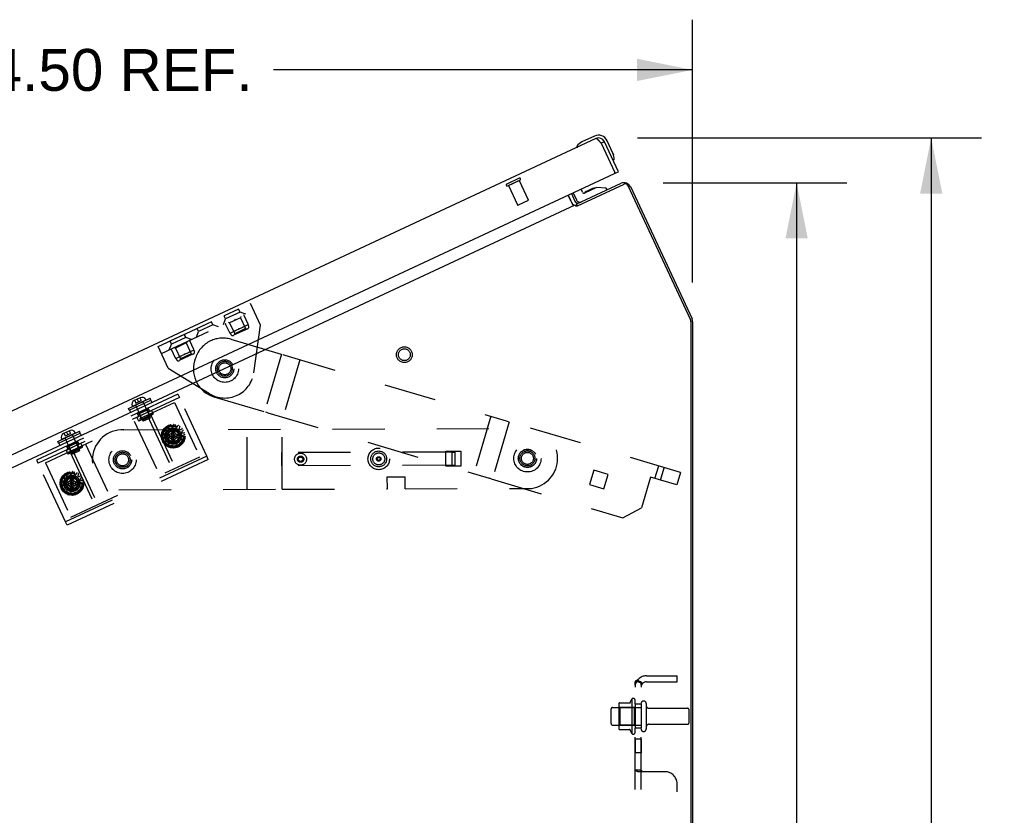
# Model space of a CAD drawing. Header units: inches. Extents: x 0 to 198, y 0 to 128.
# Tile 96 of 102: x 113 to 134, y 86 to 102. Entities that reach past the tile are written whole.
import ezdxf

# ---------------------------------------------------------------- set-up
doc = ezdxf.new("R2010")
doc.units = ezdxf.units.IN
doc.header["$LTSCALE"] = 10.872093
doc.header["$MEASUREMENT"] = 0
doc.linetypes.add('HIDDEN', pattern=[0.2, 0.1, -0.1])
doc.layers.get('0').update_dxf_attribs({"linetype": 'CONTINUOUS'})
for name, color, linetype in [('02___PRT_ALL_AXES', 7, 'CONTINUOUS'), ('DEFAULT_2', 8, 'HIDDEN'), ('DIMENSIONS', 7, 'CONTINUOUS')]:
    doc.layers.add(name, color=color, linetype=linetype)
doc.styles.get("Standard").update_dxf_attribs({"font": 'arial.ttf'})
doc.dimstyles.new('DIMSTYLE_1', dxfattribs={"dimtxt": 0.872093, "dimasz": 1.162791, "dimexe": 0.09, "dimexo": 0.07, "dimgap": 0.0375, "dimtad": 0, "dimtih": 1, "dimtoh": 1, "dimzin": 4, "dimdsep": 46, "dimtxsty": 'Standard', "dimblk": '_FILLED', "dimblk1": '_FILLED', "dimblk2": '_FILLED', "dimcen": 0.09, "dimazin": 1, "dimtfac": 1, "dimtofl": 0, "dimtmove": 0, "dimatfit": 3, "dimldrblk": '_FILLED', "dimfxl": 0, "dimtolj": 1, "dimtzin": 4, "dimarcsym": 0})

# ---------------------------------------------------------------- blocks, each defined once
blk = doc.blocks.new('_FILLED')
at = {"color": 0, "linetype": 'ByBlock'}
blk.add_solid([(0, 0), (-1, 0.2), (-1, -0.2)], dxfattribs=at)
blk = doc.blocks.new('*D5')
at = {"layer": 'DIMENSIONS', "color": 2, "linetype": 'Continuous'}
for p, q in [((126.409, 98.903), (130.239, 98.903)), ((129.193, 98.903), (129.193, 75.432)), ((129.193, 52.657), (129.193, 73.688)), ((127.741, 52.657), (130.239, 52.657))]:
    blk.add_line(p, q, dxfattribs=at)
at = {"layer": 'DIMENSIONS', "color": 2, "linetype": 'Continuous', "xscale": 1.1627906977, "yscale": 1.1627906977, "zscale": 1.1627906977}
for p, rotation in [((129.193, 98.903), 90), ((129.193, 52.657), 270)]:
    blk.add_blockref('_FILLED', p, dxfattribs=dict(at, rotation=rotation))
at = {"layer": 'DIMENSIONS', "color": 2, "linetype": 'Continuous', "insert": (129.193, 74.996), "char_height": 0.8721, "width": 3.04746, "attachment_point": 2, "line_spacing_factor": 0.9}
blk.add_mtext('46.25', dxfattribs=at)
blk = doc.blocks.new('*D7')
at = {"layer": 'DIMENSIONS', "color": 2, "linetype": 'Continuous'}
for p, q in [((102.52, 90.151), (102.52, 102.3)), ((127.025, 96.819), (127.025, 102.3)), ((102.52, 101.253), (111.26, 101.253)), ((127.025, 101.253), (118.285, 101.253))]:
    blk.add_line(p, q, dxfattribs=at)
at = {"layer": 'DIMENSIONS', "color": 2, "linetype": 'Continuous', "xscale": 1.1627906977, "yscale": 1.1627906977, "zscale": 1.1627906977, "rotation": 180}
blk.add_blockref('_FILLED', (102.52, 101.253), dxfattribs=at)
at = {"layer": 'DIMENSIONS', "color": 2, "linetype": 'Continuous', "xscale": 1.1627906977, "yscale": 1.1627906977, "zscale": 1.1627906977}
blk.add_blockref('_FILLED', (127.025, 101.253), dxfattribs=at)
at = {"layer": 'DIMENSIONS', "color": 2, "linetype": 'Continuous', "insert": (114.773, 101.689), "char_height": 0.8721, "width": 6.15328, "attachment_point": 2, "line_spacing_factor": 0.9}
blk.add_mtext('24.50 REF.', dxfattribs=at)
blk = doc.blocks.new('*D15')
at = {"layer": 'DIMENSIONS', "color": 2, "linetype": 'Continuous'}
for p, q in [((125.877, 99.835), (133.045, 99.835)), ((131.998, 99.835), (131.998, 79.385)), ((131.998, 52.657), (131.998, 76.332)), ((127.741, 52.657), (133.045, 52.657))]:
    blk.add_line(p, q, dxfattribs=at)
at = {"layer": 'DIMENSIONS', "color": 2, "linetype": 'Continuous', "xscale": 1.1627906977, "yscale": 1.1627906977, "zscale": 1.1627906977}
for p, rotation in [((131.998, 99.835), 90), ((131.998, 52.657), 270)]:
    blk.add_blockref('_FILLED', p, dxfattribs=dict(at, rotation=rotation))
at = {"layer": 'DIMENSIONS', "color": 2, "linetype": 'Continuous', "insert": (131.998, 78.949), "char_height": 0.8721, "width": 3.04746, "attachment_point": 2, "line_spacing_factor": 0.9}
blk.add_mtext('47.18\\PREF.', dxfattribs=at)

msp = doc.modelspace()

# ---------------------------------------------------------------- linework, layer by layer
at = {"color": 3, "linetype": 'Continuous'}
for p, q in [((125.006, 99.822), (102.643, 89.394)), ((125.076, 99.772), (125.071, 99.777)), ((125.08, 99.767), (125.076, 99.772)), ((125.085, 99.762), (125.08, 99.767)), ((125.09, 99.756), (125.085, 99.762)), ((125.097, 99.748), (125.09, 99.756)), ((125.477, 99.131), (125.185, 99.757)), ((125.11, 99.734), (125.097, 99.748)), ((125.117, 99.725), (125.11, 99.734)), ((125.117, 99.725), (125.402, 99.113)), ((102.951, 88.627), (125.395, 99.093)), ((124.624, 98.421), (125.594, 98.874)), ((125.674, 98.845), (126.979, 96.047)), ((124.429, 98.643), (124.526, 98.434)), ((124.503, 98.486), (124.429, 98.643)), ((103.775, 88.74), (124.576, 98.44)), ((124.576, 98.44), (124.585, 98.422)), ((126.987, 96.008), (126.987, 52.755))]:
    msp.add_line(p, q, dxfattribs=at)
at = {"color": 7, "linetype": 'Continuous'}
for p, q in [((124.976, 99.874), (124.713, 99.752)), ((125.185, 99.757), (125.117, 99.725)), ((125.364, 99.515), (125.242, 99.778)), ((124.616, 99.657), (124.613, 99.654)), ((125.364, 99.515), (125.377, 99.48)), ((125.379, 99.373), (125.379, 99.373)), ((125.409, 99.1), (125.402, 99.113)), ((125.409, 99.1), (125.477, 99.131)), ((124.6, 98.455), (125.534, 98.89)), ((124.73, 98.702), (124.699, 98.769)), ((125.023, 98.804), (124.771, 98.687)), ((124.936, 98.781), (124.809, 98.722)), ((124.936, 98.781), (124.937, 98.781)), ((125.224, 98.788), (125.023, 98.804)), ((125.24, 98.753), (125.224, 98.788)), ((125.726, 98.82), (127.012, 96.062)), ((124.497, 98.675), (124.57, 98.518)), ((124.531, 98.691), (124.601, 98.542)), ((124.809, 98.722), (124.808, 98.721)), ((124.6, 98.455), (124.616, 98.421)), ((124.607, 98.439), (124.603, 98.42)), ((127.025, 96.005), (127.025, 52.732)), ((115.51, 94.42), (115.447, 94.391)), ((115.447, 94.391), (115.384, 94.361)), ((113.974, 93.704), (113.911, 93.674)), ((114.038, 93.733), (113.974, 93.704))]:
    msp.add_line(p, q, dxfattribs=at)
at = {"color": 3, "linetype": 'Continuous'}
for points in [[(125.071, 99.777), (125.069, 99.779), (125.067, 99.782), (125.064, 99.784), (125.062, 99.786), (125.06, 99.789), (125.058, 99.791), (125.056, 99.793), (125.054, 99.795), (125.052, 99.797), (125.05, 99.799), (125.048, 99.801), (125.046, 99.803), (125.044, 99.804), (125.042, 99.806), (125.04, 99.808), (125.038, 99.809), (125.036, 99.811), (125.034, 99.812), (125.033, 99.813), (125.031, 99.814), (125.029, 99.816), (125.028, 99.817), (125.026, 99.818), (125.024, 99.819), (125.023, 99.819), (125.021, 99.82), (125.02, 99.821), (125.018, 99.821), (125.017, 99.822), (125.016, 99.822), (125.014, 99.823), (125.013, 99.823), (125.012, 99.823), (125.011, 99.823), (125.01, 99.823), (125.009, 99.823), (125.008, 99.823), (125.007, 99.822), (125.006, 99.822)], [(124.526, 98.434), (124.527, 98.435), (124.528, 98.435), (124.529, 98.436), (124.531, 98.436), (124.532, 98.436), (124.534, 98.437), (124.535, 98.436), (124.537, 98.436), (124.539, 98.436), (124.54, 98.435), (124.542, 98.435), (124.544, 98.434)], [(124.544, 98.434), (124.545, 98.433), (124.547, 98.433), (124.548, 98.432), (124.55, 98.432), (124.552, 98.431)], [(124.552, 98.431), (124.553, 98.431), (124.555, 98.431), (124.556, 98.431), (124.557, 98.431), (124.558, 98.432)], [(124.585, 98.422), (124.587, 98.421), (124.588, 98.421), (124.59, 98.42), (124.591, 98.42), (124.593, 98.42), (124.594, 98.419), (124.595, 98.419), (124.596, 98.419), (124.597, 98.419), (124.598, 98.419), (124.599, 98.419), (124.6, 98.42), (124.601, 98.42)], [(124.601, 98.42), (124.603, 98.42), (124.604, 98.42), (124.605, 98.42), (124.607, 98.42), (124.608, 98.421), (124.609, 98.421), (124.611, 98.421), (124.612, 98.421), (124.614, 98.421), (124.616, 98.421), (124.617, 98.421), (124.619, 98.421), (124.621, 98.421), (124.624, 98.421)]]:
    msp.add_lwpolyline(points, dxfattribs=at)
at = {"color": 7, "linetype": 'Continuous'}
for points in [[(124.613, 99.654), (124.612, 99.654), (124.611, 99.653), (124.611, 99.653), (124.61, 99.652)], [(125.379, 99.373), (125.378, 99.374), (125.378, 99.376), (125.377, 99.379)], [(124.607, 98.462), (124.606, 98.46), (124.605, 98.459), (124.603, 98.457), (124.602, 98.456), (124.601, 98.455)], [(124.611, 98.472), (124.61, 98.468), (124.609, 98.466), (124.608, 98.464), (124.607, 98.462)], [(124.617, 98.48), (124.617, 98.48), (124.616, 98.479), (124.616, 98.479), (124.615, 98.479), (124.614, 98.478), (124.614, 98.476), (124.613, 98.475), (124.612, 98.473), (124.611, 98.472)]]:
    msp.add_lwpolyline(points, dxfattribs=at)
for centre, radius, start, end in [((125.06, 99.693), 0.2, 25, 115), ((124.625, 99.657), 0.015, 145.8899, 198.6204), ((124.623, 99.66), 0.015, 211.3796, 295), ((124.819, 99.525), 0.25, 115, 145.8899), ((125.063, 99.7), 0.06, 25, 56.8702), ((125.374, 99.387), 0.015, 205, 288.6204), ((125.137, 99.41), 0.25, 354.1101, 25), ((125.371, 99.386), 0.015, 301.3796, 354.1101), ((124.974, 98.699), 0.09, 80.3566, 114.328), ((125.595, 98.758), 0.145, 25, 115), ((124.672, 98.575), 0.079, 205, 295), ((124.758, 98.715), 0.031, 205, 295), ((124.847, 98.64), 0.09, 115.672, 149.1344), ((124.634, 98.548), 0.07, 205, 291.1208), ((126.89, 96.005), 0.135, 0, 25), ((115.548, 94.339), 0.09, 28.5833, 115), ((115.422, 94.279), 0.09, 115, 201.4167), ((115.347, 94.25), 0.01, 201.4167, 295), ((115.619, 94.377), 0.01, 295, 28.5833), ((113.949, 93.593), 0.09, 115, 201.4167), ((114.076, 93.652), 0.09, 28.5833, 115), ((114.146, 93.69), 0.01, 295, 28.5833), ((113.874, 93.563), 0.01, 201.4167, 295)]:
    msp.add_arc(centre, radius, start, end, dxfattribs=at)
at = {"color": 3, "linetype": 'Continuous'}
for centre, radius, start, end in [((125.063, 99.7), 0.135, 25, 115), ((125.389, 99.107), 0.015, 295, 25), ((125.62, 98.819), 0.06, 25, 115), ((124.634, 98.548), 0.145, 205, 231.6092), ((126.894, 96.008), 0.0938, 0, 25)]:
    msp.add_arc(centre, radius, start, end, dxfattribs=at)
at = {"layer": '02___PRT_ALL_AXES', "color": 8, "linetype": 'HIDDEN'}
for p, q in [((123.185, 98.843), (123.41, 98.948)), ((123.41, 98.948), (123.599, 98.542)), ((123.185, 98.843), (123.374, 98.438)), ((117.56, 96.269), (117.261, 96.13)), ((117.589, 96.206), (117.56, 96.269)), ((117.29, 96.066), (117.261, 96.13)), ((116.994, 96.006), (116.695, 95.866)), ((116.724, 95.803), (116.695, 95.866)), ((117.023, 95.942), (116.994, 96.006)), ((116.428, 95.742), (116.129, 95.602)), ((116.458, 95.678), (116.428, 95.742)), ((118.839, 95.213), (118.484, 94.014)), ((115.436, 94.012), (115.477, 94.031)), ((115.436, 94.012), (115.47, 93.94)), ((115.671, 94.205), (115.445, 94.099)), ((115.477, 94.031), (115.445, 94.099)), ((115.454, 94.081), (115.68, 94.186)), ((115.454, 94.081), (115.477, 94.032)), ((115.703, 94.137), (115.477, 94.031)), ((115.703, 94.137), (115.671, 94.205)), ((115.68, 94.186), (115.703, 94.137)), ((115.703, 94.137), (115.744, 94.156)), ((115.744, 94.156), (115.778, 94.084)), ((122.819, 94.034), (122.463, 92.836)), ((115.386, 93.931), (115.915, 92.798)), ((117.74, 92.511), (117.735, 93.761)), ((114.199, 93.518), (113.972, 93.413)), ((114.004, 93.345), (113.972, 93.413)), ((113.981, 93.394), (114.207, 93.499)), ((113.981, 93.394), (114.004, 93.345)), ((114.23, 93.45), (114.004, 93.345)), ((114.23, 93.45), (114.199, 93.518)), ((114.207, 93.499), (114.23, 93.45)), ((114.23, 93.45), (114.271, 93.469)), ((114.271, 93.469), (114.305, 93.397)), ((114.367, 93.456), (114.895, 92.323)), ((113.963, 93.326), (114.004, 93.345)), ((113.963, 93.326), (113.997, 93.253)), ((121.878, 93.307), (122.19, 93.308)), ((121.879, 92.995), (121.878, 93.307)), ((122.19, 93.308), (122.191, 92.996)), ((122.191, 92.996), (121.879, 92.995)), ((124.963, 92.91), (124.874, 92.611)), ((125.262, 92.821), (124.963, 92.91)), ((125.174, 92.522), (125.262, 92.821)), ((120.66, 92.771), (121.03, 92.773)), ((120.661, 92.521), (120.66, 92.771)), ((121.031, 92.523), (121.03, 92.773)), ((124.874, 92.611), (125.174, 92.522)), ((118.471, 92.514), (120.661, 92.521)), ((121.031, 92.523), (123.662, 92.532)), ((125.755, 88.138), (125.755, 87.427)), ((125.825, 88.032), (125.825, 88.117)), ((125.355, 87.965), (125.95, 87.965)), ((125.825, 88.032), (125.825, 87.532)), ((125.95, 88.032), (125.825, 88.032)), ((125.95, 88.032), (125.95, 87.532)), ((126.118, 87.948), (126.92, 87.948)), ((125.355, 87.599), (125.95, 87.599)), ((125.825, 87.448), (125.825, 87.532)), ((125.95, 87.532), (125.825, 87.532)), ((126.118, 87.616), (126.92, 87.616)), ((125.825, 87.304), (125.825, 87.023)), ((125.95, 87.304), (125.825, 87.304)), ((125.95, 87.304), (125.95, 87.023)), ((125.95, 87.023), (125.825, 87.023))]:
    msp.add_line(p, q, dxfattribs=at)
at = {"layer": '02___PRT_ALL_AXES', "color": 7, "linetype": 'Continuous'}
for p, q in [((115.261, 94.199), (115.714, 94.41)), ((115.278, 94.161), (115.731, 94.372)), ((115.731, 94.372), (115.714, 94.41)), ((115.727, 94.37), (115.748, 94.324)), ((115.278, 94.161), (115.261, 94.199)), ((115.283, 94.163), (115.304, 94.117)), ((113.788, 93.512), (114.241, 93.723)), ((113.806, 93.474), (114.259, 93.685)), ((114.259, 93.685), (114.241, 93.723)), ((114.254, 93.683), (114.276, 93.637)), ((113.806, 93.474), (113.788, 93.512)), ((113.81, 93.476), (113.832, 93.43))]:
    msp.add_line(p, q, dxfattribs=at)
at = {"layer": '02___PRT_ALL_AXES', "color": 8, "linetype": 'HIDDEN'}
for centre, radius in [((121.015, 95.318), 0.124), ((117.272, 95.025), 0.188), ((117.272, 95.025), 0.156), ((116.195, 93.621), 0.172), ((116.195, 93.621), 0.172), ((116.197, 93.62), 0.167), ((115.141, 93.127), 0.19), ((115.141, 93.127), 0.188), ((115.141, 93.127), 0.156), ((118.851, 93.14), 0.065), ((118.851, 93.14), 0.0625), ((118.856, 93.14), 0.0625), ((120.481, 93.146), 0.225), ((120.481, 93.146), 0.165), ((120.481, 93.146), 0.125), ((120.481, 93.146), 0.0465), ((123.581, 93.157), 0.19), ((123.581, 93.157), 0.188), ((123.581, 93.157), 0.156), ((118.851, 93.14), 0.0465), ((120.481, 93.146), 0.0312), ((114.083, 92.637), 0.172), ((114.083, 92.637), 0.172), ((114.085, 92.635), 0.167)]:
    msp.add_circle(centre, radius, dxfattribs=at)
at = {"layer": '02___PRT_ALL_AXES', "color": 7, "linetype": 'Continuous'}
for start, end in [(35.4438, 38.087), (30.4261, 33.5847), (25, 25.5228)]:
    msp.add_arc((125.06, 99.693), 0.2, start, end, dxfattribs=at)
at = {"layer": '02___PRT_ALL_AXES', "color": 8, "linetype": 'HIDDEN'}
for centre, radius, start, end in [((126.355, 87.782), 0.698, 149.3369, 156.0321), ((125.787, 88.117), 0.0384, 0, 145.5503), ((126.355, 87.782), 0.698, 203.9679, 210.6631), ((125.787, 87.448), 0.0384, 214.4497, 360)]:
    msp.add_arc(centre, radius, start, end, dxfattribs=at)
at = {"layer": 'DEFAULT_2', "color": 8, "linetype": 'HIDDEN'}
for p, q in [((123.408, 98.994), (123.15, 98.874)), ((123.426, 98.955), (123.169, 98.835)), ((123.594, 98.529), (123.387, 98.433)), ((115.881, 95.487), (117.807, 96.385)), ((118.019, 95.932), (117.807, 96.385)), ((115.949, 95.342), (117.875, 96.24)), ((117.247, 95.947), (117.29, 96.066)), ((117.589, 96.206), (117.29, 96.066)), ((117.599, 96.089), (117.373, 95.984)), ((117.709, 96.162), (117.589, 96.206)), ((117.609, 96.116), (117.599, 96.089)), ((117.599, 96.089), (117.706, 95.862)), ((117.759, 95.953), (117.674, 96.135)), ((117.023, 95.942), (116.724, 95.803)), ((117.143, 95.899), (117.023, 95.942)), ((117.375, 95.774), (117.29, 95.956)), ((117.346, 95.993), (117.373, 95.984)), ((117.373, 95.984), (117.479, 95.756)), ((117.749, 95.86), (117.452, 95.722)), ((117.478, 96.055), (117.48, 96.05)), ((117.706, 95.862), (117.479, 95.756)), ((117.641, 95.887), (117.501, 95.822)), ((117.569, 95.859), (117.571, 95.854)), ((117.754, 95.94), (117.684, 95.907)), ((117.706, 95.862), (117.732, 95.852)), ((117.756, 95.941), (117.769, 95.913)), ((117.875, 94.938), (118.019, 95.932)), ((116.458, 95.678), (116.159, 95.539)), ((116.428, 95.742), (116.458, 95.678)), ((116.577, 95.635), (116.458, 95.678)), ((116.681, 95.683), (116.724, 95.803)), ((117.386, 95.768), (117.399, 95.741)), ((117.458, 95.802), (117.388, 95.769)), ((117.479, 95.756), (117.469, 95.73)), ((116.093, 95.034), (115.881, 95.487)), ((116.115, 95.419), (116.159, 95.539)), ((116.129, 95.602), (116.159, 95.539)), ((116.215, 95.466), (116.241, 95.456)), ((116.468, 95.562), (116.241, 95.456)), ((116.241, 95.456), (116.347, 95.229)), ((116.346, 95.527), (116.348, 95.522)), ((116.478, 95.588), (116.468, 95.562)), ((116.468, 95.562), (116.574, 95.334)), ((116.628, 95.425), (116.543, 95.608)), ((117.401, 95.639), (118.479, 95.32)), ((116.243, 95.246), (116.158, 95.428)), ((116.255, 95.241), (116.267, 95.213)), ((116.327, 95.274), (116.256, 95.241)), ((116.618, 95.333), (116.321, 95.194)), ((116.574, 95.334), (116.347, 95.229)), ((116.51, 95.359), (116.369, 95.294)), ((116.437, 95.331), (116.44, 95.327)), ((116.623, 95.412), (116.553, 95.379)), ((116.574, 95.334), (116.601, 95.325)), ((116.624, 95.413), (116.637, 95.386)), ((118.455, 95.327), (118.1, 94.128)), ((118.479, 95.32), (118.521, 95.307)), ((118.521, 95.307), (123.137, 93.94)), ((116.347, 95.229), (116.338, 95.202)), ((116.655, 95.234), (116.641, 95.186)), ((116.093, 95.034), (116.952, 94.506)), ((116.295, 94.496), (113.349, 93.122)), ((116.326, 94.428), (113.381, 93.054)), ((116.295, 94.496), (116.326, 94.428)), ((116.897, 93.204), (116.326, 94.428)), ((117.046, 94.44), (118.124, 94.121)), ((113.531, 93.066), (116.222, 94.321)), ((115.623, 94.368), (115.351, 94.241)), ((115.393, 94.365), (115.418, 94.311)), ((115.41, 94.269), (115.557, 93.954)), ((115.418, 94.311), (115.527, 94.362)), ((115.447, 94.39), (115.447, 94.391)), ((115.447, 94.391), (115.472, 94.336)), ((115.501, 94.416), (115.527, 94.362)), ((115.564, 94.34), (115.711, 94.026)), ((116.222, 94.321), (116.75, 93.188)), ((115.778, 94.084), (115.47, 93.94)), ((115.472, 94.089), (115.662, 94.178)), ((115.485, 94.084), (115.472, 94.089)), ((115.773, 94.07), (115.483, 93.935)), ((115.657, 94.164), (115.485, 94.084)), ((115.485, 94.084), (115.538, 93.972)), ((115.711, 94.026), (115.557, 93.954)), ((115.655, 94.057), (116.184, 92.924)), ((115.657, 94.164), (115.662, 94.178)), ((115.657, 94.164), (115.71, 94.052)), ((115.71, 94.052), (115.723, 94.047)), ((115.711, 94.026), (115.718, 93.998)), ((115.716, 94.085), (116.244, 92.952)), ((115.773, 94.07), (115.778, 94.084)), ((118.166, 94.109), (118.124, 94.121)), ((118.166, 94.109), (122.782, 92.742)), ((115.483, 93.935), (115.47, 93.94)), ((115.538, 93.972), (115.533, 93.958)), ((115.557, 93.954), (115.573, 93.931)), ((115.718, 93.998), (115.573, 93.931)), ((116.055, 93.81), (116.075, 93.79)), ((116.109, 93.81), (116.103, 93.838)), ((116.144, 93.851), (116.155, 93.825)), ((116.166, 93.818), (116.185, 93.821)), ((116.194, 93.829), (116.199, 93.857)), ((116.243, 93.852), (116.242, 93.824)), ((116.249, 93.814), (116.268, 93.808)), ((116.28, 93.812), (116.296, 93.835)), ((116.334, 93.813), (116.321, 93.787)), ((123.203, 93.92), (122.848, 92.722)), ((123.137, 93.94), (123.179, 93.928)), ((126.773, 92.863), (123.179, 93.928)), ((114.15, 93.681), (113.879, 93.554)), ((113.92, 93.678), (113.945, 93.624)), ((113.945, 93.624), (114.054, 93.675)), ((113.974, 93.704), (113.974, 93.704)), ((113.974, 93.704), (114, 93.649)), ((114.029, 93.729), (114.054, 93.675)), ((114.091, 93.654), (114.238, 93.34)), ((115.169, 93.752), (123.658, 93.782)), ((115.96, 93.642), (115.989, 93.644)), ((115.989, 93.595), (115.96, 93.598)), ((115.997, 93.682), (115.972, 93.696)), ((115.99, 93.736), (116.017, 93.726)), ((115.998, 93.652), (116.002, 93.671)), ((116.04, 93.758), (116.022, 93.78)), ((116.028, 93.73), (116.04, 93.746)), ((116.056, 93.602), (116.337, 93.638)), ((116.057, 93.638), (116.056, 93.638)), ((116.056, 93.638), (116.337, 93.602)), ((116.056, 93.602), (116.057, 93.602)), ((116.092, 93.638), (116.057, 93.638)), ((116.057, 93.602), (116.092, 93.602)), ((116.087, 93.789), (116.105, 93.799)), ((116.147, 93.669), (116.092, 93.638)), ((116.092, 93.602), (116.301, 93.638)), ((116.092, 93.638), (116.301, 93.602)), ((116.092, 93.602), (116.147, 93.57)), ((116.179, 93.724), (116.147, 93.669)), ((116.147, 93.57), (116.246, 93.669)), ((116.147, 93.669), (116.246, 93.57)), ((116.179, 93.479), (116.215, 93.76)), ((116.179, 93.76), (116.179, 93.759)), ((116.215, 93.479), (116.179, 93.76)), ((116.179, 93.759), (116.179, 93.724)), ((116.179, 93.515), (116.215, 93.724)), ((116.215, 93.515), (116.179, 93.724)), ((116.215, 93.759), (116.215, 93.76)), ((116.215, 93.724), (116.215, 93.759)), ((116.246, 93.669), (116.215, 93.724)), ((116.301, 93.638), (116.246, 93.669)), ((116.246, 93.57), (116.301, 93.602)), ((116.336, 93.638), (116.301, 93.638)), ((116.301, 93.602), (116.336, 93.602)), ((116.324, 93.776), (116.338, 93.762)), ((116.337, 93.638), (116.336, 93.638)), ((116.336, 93.602), (116.337, 93.602)), ((116.35, 93.761), (116.375, 93.776)), ((116.376, 93.71), (116.384, 93.692)), ((116.401, 93.741), (116.379, 93.722)), ((116.395, 93.686), (116.423, 93.69)), ((116.398, 93.63), (116.398, 93.61)), ((116.432, 93.647), (116.405, 93.639)), ((116.405, 93.6), (116.432, 93.592)), ((118.471, 92.514), (118.467, 93.764)), ((113.937, 93.582), (114.084, 93.268)), ((114.305, 93.397), (113.997, 93.253)), ((113.999, 93.402), (114.189, 93.491)), ((114.012, 93.397), (113.999, 93.402)), ((114.185, 93.478), (114.012, 93.397)), ((114.012, 93.397), (114.065, 93.285)), ((114.185, 93.478), (114.189, 93.491)), ((114.185, 93.478), (114.237, 93.365)), ((114.3, 93.384), (114.305, 93.397)), ((115.972, 93.544), (115.997, 93.557)), ((116.017, 93.513), (115.99, 93.503)), ((116.002, 93.568), (115.998, 93.588)), ((116.022, 93.459), (116.04, 93.481)), ((116.04, 93.493), (116.028, 93.509)), ((116.075, 93.449), (116.055, 93.429)), ((116.105, 93.44), (116.087, 93.45)), ((116.103, 93.402), (116.109, 93.429)), ((116.155, 93.415), (116.144, 93.388)), ((116.147, 93.57), (116.179, 93.515)), ((116.185, 93.419), (116.166, 93.421)), ((116.179, 93.515), (116.179, 93.48)), ((116.179, 93.48), (116.179, 93.479)), ((116.199, 93.382), (116.194, 93.41)), ((116.215, 93.515), (116.246, 93.57)), ((116.215, 93.48), (116.215, 93.515)), ((116.215, 93.479), (116.215, 93.48)), ((116.242, 93.415), (116.243, 93.387)), ((116.268, 93.431), (116.249, 93.425)), ((116.296, 93.404), (116.28, 93.428)), ((116.321, 93.452), (116.334, 93.426)), ((116.338, 93.477), (116.324, 93.464)), ((116.375, 93.463), (116.35, 93.478)), ((116.384, 93.547), (116.376, 93.529)), ((116.379, 93.517), (116.401, 93.498)), ((116.423, 93.549), (116.395, 93.553)), ((116.897, 93.204), (113.951, 91.831)), ((114.01, 93.248), (113.997, 93.253)), ((114.3, 93.384), (114.01, 93.248)), ((114.038, 93.302), (114.566, 92.17)), ((114.065, 93.285), (114.06, 93.272)), ((114.06, 91.933), (116.75, 93.188)), ((114.238, 93.34), (114.084, 93.268)), ((114.084, 93.268), (114.1, 93.244)), ((114.098, 93.33), (114.626, 92.198)), ((114.245, 93.312), (114.1, 93.244)), ((114.237, 93.365), (114.25, 93.36)), ((114.238, 93.34), (114.245, 93.312)), ((116.928, 93.136), (116.897, 93.204)), ((122.065, 93.288), (118.455, 93.276)), ((118.455, 93.276), (118.456, 93.002)), ((122.005, 93.288), (122.006, 93.014)), ((122.005, 93.284), (122.065, 93.284)), ((122.065, 93.288), (122.066, 93.014)), ((113.349, 93.122), (113.381, 93.054)), ((113.951, 91.831), (113.381, 93.054)), ((113.531, 93.066), (114.06, 91.933)), ((116.928, 93.136), (113.983, 91.763)), ((122.066, 93.014), (118.456, 93.002)), ((126.24, 92.739), (126.317, 92.998)), ((113.928, 92.773), (113.91, 92.796)), ((113.943, 92.825), (113.964, 92.805)), ((113.976, 92.804), (113.993, 92.814)), ((113.998, 92.825), (113.991, 92.853)), ((114.033, 92.867), (114.044, 92.84)), ((114.054, 92.834), (114.074, 92.836)), ((114.083, 92.844), (114.088, 92.872)), ((114.131, 92.868), (114.131, 92.839)), ((114.137, 92.829), (114.156, 92.823)), ((114.168, 92.827), (114.184, 92.851)), ((114.222, 92.829), (114.21, 92.803)), ((114.212, 92.791), (114.227, 92.778)), ((114.239, 92.776), (114.263, 92.792)), ((126.358, 92.704), (126.434, 92.963)), ((126.773, 92.863), (126.696, 92.604)), ((113.848, 92.657), (113.877, 92.659)), ((113.877, 92.611), (113.848, 92.613)), ((113.885, 92.697), (113.86, 92.711)), ((113.86, 92.559), (113.885, 92.572)), ((113.878, 92.751), (113.905, 92.741)), ((113.886, 92.667), (113.89, 92.686)), ((113.89, 92.583), (113.886, 92.603)), ((113.916, 92.745), (113.928, 92.761)), ((113.945, 92.617), (114.225, 92.653)), ((113.946, 92.653), (113.945, 92.653)), ((113.945, 92.653), (114.225, 92.617)), ((113.945, 92.617), (113.946, 92.617)), ((113.98, 92.653), (113.946, 92.653)), ((113.946, 92.617), (113.98, 92.617)), ((114.035, 92.685), (113.98, 92.653)), ((113.98, 92.617), (114.189, 92.653)), ((113.98, 92.653), (114.189, 92.617)), ((113.98, 92.617), (114.035, 92.585)), ((114.067, 92.739), (114.035, 92.685)), ((114.035, 92.585), (114.135, 92.685)), ((114.035, 92.685), (114.135, 92.585)), ((114.035, 92.585), (114.067, 92.53)), ((114.067, 92.495), (114.103, 92.775)), ((114.067, 92.775), (114.067, 92.774)), ((114.103, 92.495), (114.067, 92.775)), ((114.067, 92.774), (114.067, 92.739)), ((114.067, 92.53), (114.103, 92.739)), ((114.103, 92.53), (114.067, 92.739)), ((114.103, 92.774), (114.103, 92.775)), ((114.103, 92.739), (114.103, 92.774)), ((114.135, 92.685), (114.103, 92.739)), ((114.103, 92.53), (114.135, 92.585)), ((114.189, 92.653), (114.135, 92.685)), ((114.135, 92.585), (114.189, 92.617)), ((114.224, 92.653), (114.189, 92.653)), ((114.189, 92.617), (114.224, 92.617)), ((114.225, 92.653), (114.224, 92.653)), ((114.224, 92.617), (114.225, 92.617)), ((114.264, 92.726), (114.273, 92.707)), ((114.289, 92.756), (114.267, 92.737)), ((114.283, 92.702), (114.312, 92.706)), ((114.286, 92.645), (114.286, 92.625)), ((114.321, 92.662), (114.293, 92.654)), ((114.293, 92.615), (114.321, 92.607)), ((122.824, 92.729), (122.782, 92.742)), ((122.824, 92.729), (125.568, 91.916)), ((126.146, 92.767), (125.956, 92.127)), ((126.696, 92.604), (126.146, 92.767)), ((113.905, 92.528), (113.878, 92.519)), ((113.91, 92.474), (113.928, 92.497)), ((113.928, 92.509), (113.916, 92.525)), ((113.964, 92.464), (113.943, 92.444)), ((113.993, 92.456), (113.976, 92.466)), ((113.991, 92.417), (113.998, 92.445)), ((114.044, 92.43), (114.033, 92.403)), ((114.074, 92.434), (114.054, 92.436)), ((114.067, 92.53), (114.067, 92.496)), ((114.067, 92.496), (114.067, 92.495)), ((114.088, 92.397), (114.083, 92.426)), ((114.103, 92.496), (114.103, 92.53)), ((114.103, 92.495), (114.103, 92.496)), ((114.131, 92.431), (114.131, 92.402)), ((114.156, 92.447), (114.137, 92.441)), ((114.184, 92.419), (114.168, 92.443)), ((114.21, 92.467), (114.222, 92.441)), ((114.227, 92.492), (114.212, 92.479)), ((114.263, 92.478), (114.239, 92.493)), ((114.273, 92.562), (114.264, 92.544)), ((114.267, 92.532), (114.289, 92.514)), ((114.312, 92.564), (114.283, 92.568)), ((115.065, 92.502), (118.471, 92.514)), ((125.568, 91.916), (125.956, 92.127)), ((113.983, 91.763), (113.951, 91.831)), ((125.825, 55.814), (125.825, 88.501)), ((125.95, 88.501), (125.825, 88.501)), ((125.879, 88.54), (125.975, 88.46)), ((125.912, 88.497), (125.913, 88.496)), ((125.913, 88.496), (125.915, 88.496)), ((125.915, 88.496), (125.917, 88.495)), ((125.95, 55.814), (125.95, 88.501)), ((126.062, 88.626), (126.7, 88.626)), ((126.062, 88.501), (126.7, 88.501)), ((126.7, 88.501), (126.7, 88.626)), ((125.499, 88.06), (125.727, 88.06)), ((125.325, 87.629), (125.325, 87.935)), ((125.489, 88.038), (125.489, 87.527)), ((125.509, 87.966), (125.489, 87.986)), ((125.509, 87.966), (125.509, 87.599)), ((125.805, 87.966), (125.509, 87.966)), ((125.805, 87.966), (125.825, 87.986)), ((125.805, 87.966), (125.805, 87.599)), ((126.056, 88.047), (126.056, 87.518)), ((126.95, 87.646), (126.95, 87.918)), ((125.509, 87.599), (125.489, 87.579)), ((125.499, 87.505), (125.727, 87.505)), ((125.805, 87.599), (125.509, 87.599)), ((125.805, 87.599), (125.825, 87.579)), ((125.95, 86.662), (125.825, 86.662)), ((125.848, 86.642), (125.844, 86.643)), ((125.851, 86.64), (125.847, 86.642)), ((126.45, 86.626), (125.879, 86.626)), ((125.963, 86.647), (125.961, 86.648)), ((126.7, 57.939), (126.7, 86.376))]:
    msp.add_line(p, q, dxfattribs=at)
for points in [[(117.671, 96.139), (117.671, 96.138), (117.671, 96.137), (117.671, 96.136), (117.67, 96.135), (117.67, 96.134), (117.67, 96.133)], [(117.294, 95.958), (117.293, 95.958), (117.292, 95.959), (117.291, 95.959), (117.29, 95.96), (117.29, 95.96), (117.289, 95.961)], [(117.48, 96.05), (117.479, 96.049), (117.479, 96.048), (117.479, 96.047), (117.478, 96.046), (117.478, 96.045), (117.477, 96.043)], [(117.486, 96.048), (117.485, 96.048), (117.484, 96.049), (117.483, 96.049), (117.482, 96.049), (117.481, 96.05), (117.48, 96.05)], [(117.569, 95.859), (117.568, 95.859), (117.567, 95.86), (117.566, 95.86), (117.565, 95.86), (117.563, 95.861), (117.562, 95.861)], [(117.571, 95.866), (117.571, 95.864), (117.571, 95.863), (117.57, 95.862), (117.57, 95.861), (117.57, 95.86), (117.569, 95.859)], [(117.684, 95.907), (117.678, 95.904), (117.671, 95.901), (117.664, 95.898), (117.656, 95.894), (117.649, 95.891), (117.641, 95.887)], [(117.76, 95.948), (117.759, 95.948), (117.758, 95.949), (117.758, 95.95), (117.757, 95.95), (117.756, 95.95), (117.755, 95.951)], [(117.379, 95.776), (117.379, 95.775), (117.379, 95.774), (117.378, 95.773), (117.378, 95.772), (117.378, 95.771), (117.378, 95.77)], [(117.501, 95.822), (117.493, 95.818), (117.486, 95.815), (117.479, 95.811), (117.471, 95.808), (117.465, 95.805), (117.458, 95.802)], [(116.348, 95.522), (116.348, 95.521), (116.347, 95.52), (116.347, 95.519), (116.347, 95.518), (116.346, 95.517), (116.346, 95.516)], [(116.355, 95.52), (116.354, 95.52), (116.353, 95.521), (116.352, 95.521), (116.351, 95.522), (116.349, 95.522), (116.348, 95.522)], [(116.539, 95.612), (116.539, 95.611), (116.539, 95.61), (116.539, 95.609), (116.539, 95.608), (116.538, 95.607), (116.538, 95.605)], [(116.163, 95.43), (116.162, 95.431), (116.161, 95.431), (116.16, 95.432), (116.159, 95.432), (116.158, 95.433), (116.157, 95.433)], [(116.248, 95.248), (116.247, 95.247), (116.247, 95.246), (116.247, 95.245), (116.247, 95.244), (116.247, 95.243), (116.246, 95.242)], [(116.369, 95.294), (116.362, 95.29), (116.354, 95.287), (116.347, 95.284), (116.34, 95.28), (116.333, 95.277), (116.327, 95.274)], [(116.437, 95.331), (116.436, 95.332), (116.435, 95.332), (116.434, 95.332), (116.433, 95.333), (116.432, 95.333), (116.431, 95.334)], [(116.44, 95.338), (116.44, 95.337), (116.439, 95.336), (116.439, 95.335), (116.438, 95.333), (116.438, 95.332), (116.437, 95.331)], [(116.553, 95.379), (116.546, 95.376), (116.539, 95.373), (116.532, 95.37), (116.525, 95.367), (116.517, 95.363), (116.51, 95.359)], [(116.629, 95.42), (116.628, 95.421), (116.627, 95.421), (116.626, 95.422), (116.625, 95.422), (116.624, 95.423), (116.623, 95.423)], [(116.056, 93.638), (116.056, 93.632), (116.056, 93.626), (116.056, 93.62), (116.056, 93.614), (116.056, 93.608), (116.056, 93.602)], [(116.197, 93.76), (116.194, 93.76), (116.191, 93.76), (116.188, 93.76), (116.185, 93.76), (116.182, 93.76), (116.179, 93.76)], [(116.215, 93.76), (116.212, 93.76), (116.209, 93.76), (116.206, 93.76), (116.203, 93.76), (116.2, 93.76), (116.197, 93.76)], [(116.337, 93.602), (116.337, 93.608), (116.337, 93.614), (116.337, 93.62), (116.337, 93.626), (116.337, 93.632), (116.337, 93.638)], [(116.179, 93.479), (116.182, 93.479), (116.185, 93.479), (116.188, 93.479), (116.191, 93.479), (116.194, 93.479), (116.197, 93.479)], [(116.197, 93.479), (116.2, 93.479), (116.203, 93.479), (116.206, 93.479), (116.209, 93.479), (116.212, 93.479), (116.215, 93.479)], [(113.945, 92.653), (113.944, 92.647), (113.944, 92.641), (113.944, 92.635), (113.944, 92.629), (113.944, 92.623), (113.945, 92.617)], [(114.085, 92.775), (114.082, 92.775), (114.079, 92.775), (114.076, 92.775), (114.073, 92.775), (114.07, 92.775), (114.067, 92.775)], [(114.103, 92.775), (114.1, 92.775), (114.097, 92.775), (114.094, 92.775), (114.091, 92.775), (114.088, 92.775), (114.085, 92.775)], [(114.225, 92.617), (114.225, 92.623), (114.225, 92.629), (114.225, 92.635), (114.225, 92.641), (114.225, 92.647), (114.225, 92.653)], [(114.067, 92.495), (114.07, 92.495), (114.073, 92.494), (114.076, 92.494), (114.079, 92.494), (114.082, 92.494), (114.085, 92.494)], [(114.085, 92.494), (114.088, 92.494), (114.091, 92.494), (114.094, 92.494), (114.097, 92.494), (114.1, 92.495), (114.103, 92.495)], [(125.847, 88.521), (125.844, 88.52), (125.841, 88.519), (125.838, 88.517), (125.836, 88.516), (125.833, 88.514), (125.831, 88.512), (125.829, 88.511), (125.828, 88.509), (125.826, 88.507), (125.826, 88.506), (125.825, 88.504), (125.825, 88.503), (125.825, 88.501)], [(125.879, 88.54), (125.877, 88.538), (125.875, 88.536), (125.873, 88.534), (125.87, 88.532), (125.867, 88.53), (125.864, 88.529), (125.861, 88.527), (125.857, 88.526), (125.854, 88.524), (125.847, 88.521)], [(125.893, 88.501), (125.893, 88.501), (125.892, 88.501), (125.892, 88.501), (125.892, 88.501), (125.891, 88.501), (125.891, 88.501), (125.891, 88.501), (125.89, 88.501), (125.89, 88.501)], [(125.89, 88.501), (125.89, 88.501), (125.89, 88.501), (125.89, 88.501), (125.891, 88.501), (125.891, 88.501), (125.891, 88.501), (125.892, 88.501), (125.892, 88.501), (125.893, 88.501), (125.893, 88.501), (125.894, 88.501), (125.894, 88.501), (125.895, 88.501), (125.895, 88.501), (125.896, 88.5), (125.896, 88.5), (125.897, 88.5), (125.898, 88.5), (125.898, 88.5), (125.899, 88.5), (125.9, 88.5), (125.9, 88.5), (125.901, 88.499), (125.902, 88.499), (125.902, 88.499), (125.903, 88.499), (125.904, 88.499), (125.905, 88.499), (125.905, 88.498), (125.906, 88.498), (125.907, 88.498), (125.908, 88.498), (125.908, 88.498), (125.909, 88.497), (125.91, 88.497), (125.911, 88.497), (125.912, 88.497)], [(125.917, 88.495), (125.918, 88.495), (125.919, 88.494), (125.92, 88.494), (125.921, 88.494), (125.922, 88.493), (125.923, 88.493), (125.924, 88.493), (125.924, 88.492), (125.925, 88.492), (125.926, 88.492), (125.927, 88.491), (125.928, 88.491), (125.929, 88.49), (125.93, 88.49), (125.931, 88.49), (125.932, 88.489), (125.933, 88.489), (125.934, 88.488), (125.935, 88.488), (125.936, 88.487), (125.937, 88.487), (125.938, 88.487), (125.939, 88.486), (125.94, 88.486), (125.941, 88.485), (125.942, 88.485), (125.943, 88.485), (125.943, 88.484), (125.944, 88.484), (125.945, 88.483), (125.946, 88.483), (125.946, 88.483), (125.947, 88.482), (125.948, 88.482), (125.949, 88.481), (125.949, 88.481), (125.95, 88.481), (125.95, 88.48), (125.951, 88.48), (125.952, 88.48), (125.952, 88.479), (125.953, 88.479), (125.953, 88.479), (125.953, 88.479), (125.954, 88.478), (125.954, 88.478)], [(125.965, 88.477), (125.963, 88.479), (125.961, 88.481), (125.959, 88.483), (125.957, 88.486), (125.956, 88.488), (125.954, 88.49), (125.953, 88.492), (125.952, 88.494), (125.951, 88.496), (125.95, 88.498), (125.95, 88.5), (125.95, 88.501)], [(125.954, 88.478), (125.954, 88.478), (125.954, 88.478), (125.954, 88.478), (125.954, 88.478), (125.953, 88.479), (125.953, 88.479), (125.953, 88.479), (125.952, 88.479), (125.952, 88.48), (125.952, 88.48), (125.951, 88.48), (125.951, 88.481), (125.95, 88.481)], [(125.975, 88.46), (125.976, 88.461), (125.976, 88.462), (125.976, 88.462), (125.976, 88.463), (125.975, 88.464), (125.975, 88.465), (125.974, 88.466), (125.973, 88.468), (125.972, 88.469), (125.971, 88.471), (125.969, 88.472), (125.968, 88.474), (125.965, 88.477)], [(125.844, 86.643), (125.841, 86.645), (125.838, 86.646), (125.835, 86.648), (125.832, 86.65), (125.83, 86.652), (125.828, 86.654), (125.827, 86.655), (125.826, 86.657), (125.825, 86.659), (125.825, 86.66), (125.825, 86.662)], [(125.841, 86.645), (125.838, 86.646), (125.836, 86.648), (125.833, 86.649), (125.831, 86.651), (125.829, 86.653), (125.828, 86.654), (125.826, 86.656), (125.826, 86.658), (125.825, 86.659), (125.825, 86.66), (125.825, 86.662)], [(125.877, 86.628), (125.875, 86.629), (125.873, 86.631), (125.87, 86.632), (125.867, 86.633), (125.864, 86.635), (125.861, 86.636), (125.851, 86.64)], [(125.879, 86.626), (125.877, 86.628), (125.875, 86.629), (125.872, 86.631), (125.869, 86.632), (125.866, 86.634), (125.862, 86.636), (125.858, 86.637)], [(125.961, 86.648), (125.959, 86.65), (125.957, 86.651), (125.956, 86.652), (125.954, 86.654), (125.953, 86.655), (125.952, 86.656), (125.951, 86.658), (125.95, 86.659), (125.95, 86.66), (125.95, 86.662)], [(125.953, 86.655), (125.952, 86.656), (125.951, 86.658), (125.95, 86.659), (125.95, 86.66), (125.95, 86.662)], [(125.971, 86.641), (125.969, 86.642), (125.968, 86.643), (125.966, 86.645), (125.965, 86.646), (125.963, 86.647)], [(125.976, 86.632), (125.975, 86.634), (125.975, 86.635), (125.974, 86.637), (125.973, 86.638), (125.972, 86.64), (125.971, 86.641)], [(125.975, 86.626), (125.976, 86.628), (125.976, 86.629), (125.976, 86.631), (125.976, 86.632), (125.975, 86.634), (125.975, 86.635), (125.974, 86.637), (125.973, 86.638), (125.972, 86.64)], [(125.975, 86.626), (125.976, 86.628), (125.976, 86.629), (125.976, 86.631)]]:
    msp.add_lwpolyline(points, dxfattribs=at)
for centre, radius in [((121.015, 95.318), 0.164), ((117.272, 95.025), 0.284), ((121.015, 95.318), 0.124), ((117.272, 95.025), 0.125), ((116.197, 93.62), 0.246), ((116.197, 93.62), 0.237), ((116.195, 93.621), 0.22), ((116.195, 93.621), 0.21), ((116.197, 93.62), 0.143), ((116.195, 93.621), 0.135), ((116.197, 93.62), 0.128), ((116.195, 93.621), 0.125), ((116.197, 93.62), 0.124), ((116.197, 93.62), 0.114), ((115.141, 93.127), 0.284), ((123.581, 93.157), 0.284), ((115.141, 93.127), 0.125), ((118.851, 93.14), 0.125), ((123.581, 93.157), 0.125), ((118.851, 93.14), 0.0465), ((114.085, 92.635), 0.246), ((114.085, 92.635), 0.237), ((114.083, 92.637), 0.22), ((114.083, 92.637), 0.21), ((114.085, 92.635), 0.143), ((114.083, 92.637), 0.135), ((114.085, 92.635), 0.128), ((114.083, 92.637), 0.125), ((114.085, 92.635), 0.124), ((114.085, 92.635), 0.114)]:
    msp.add_circle(centre, radius, dxfattribs=at)
for centre, radius, start, end in [((123.417, 98.975), 0.0215, 295, 115), ((123.159, 98.855), 0.0215, 115, 295), ((123.589, 98.538), 0.01, 295, 25), ((123.383, 98.442), 0.01, 205, 295), ((117.665, 96.131), 0.01, 25, 115), ((117.299, 95.96), 0.01, 115, 205), ((117.732, 95.896), 0.04, 295, 25), ((117.75, 95.949), 0.01, 295, 25), ((117.231, 95.064), 0.6, 73.5, 163.5), ((117.384, 95.778), 0.01, 205, 295), ((117.435, 95.758), 0.04, 205, 295), ((116.534, 95.603), 0.01, 25, 115), ((116.167, 95.432), 0.01, 115, 205), ((116.252, 95.25), 0.01, 205, 295), ((116.601, 95.369), 0.04, 295, 25), ((116.619, 95.421), 0.01, 295, 25), ((116.304, 95.23), 0.04, 205, 295), ((117.217, 95.016), 0.6, 163.5, 253.5), ((117.272, 95.025), 0.61, 238.4449, 351.793), ((116.048, 93.803), 0.01, 46.1507, 129.0674), ((116.112, 93.84), 0.01, 110.9326, 193.8493), ((116.1, 93.807), 0.01, 300, 13.8493), ((116.135, 93.847), 0.01, 22.1507, 105.0674), ((116.165, 93.828), 0.01, 202.1507, 276), ((116.184, 93.83), 0.01, 276, 349.8493), ((116.209, 93.855), 0.01, 86.9326, 169.8493), ((116.233, 93.853), 0.01, 358.1507, 81.0674), ((116.252, 93.823), 0.01, 178.1507, 252), ((116.271, 93.817), 0.01, 252, 325.8493), ((116.304, 93.83), 0.01, 62.9326, 145.8493), ((116.325, 93.818), 0.01, 334.1507, 57.0674), ((115.138, 93.125), 0.628, 87.2166, 263.2589), ((115.961, 93.632), 0.01, 94.1507, 177.0674), ((115.961, 93.607), 0.01, 182.9326, 265.8493), ((115.976, 93.704), 0.01, 158.9326, 241.8493), ((115.986, 93.726), 0.01, 70.1507, 153.0674), ((115.988, 93.654), 0.01, 274.1507, 348), ((115.992, 93.673), 0.01, 348, 61.8493), ((116.02, 93.736), 0.01, 250.1507, 324), ((116.03, 93.787), 0.01, 134.9326, 217.8493), ((116.032, 93.752), 0.01, 324, 37.8493), ((116.082, 93.797), 0.01, 226.1507, 300), ((116.33, 93.783), 0.01, 154.1507, 228), ((116.345, 93.77), 0.01, 228, 301.8493), ((116.38, 93.768), 0.01, 38.9326, 121.8493), ((116.385, 93.715), 0.01, 130.1507, 204), ((116.393, 93.696), 0.01, 204, 277.8493), ((116.408, 93.63), 0.01, 106.1507, 180), ((116.408, 93.61), 0.01, 180, 253.8493), ((116.394, 93.748), 0.01, 310.1507, 33.0674), ((116.425, 93.68), 0.01, 14.9326, 97.8493), ((116.43, 93.657), 0.01, 286.1507, 9.0674), ((123.581, 93.157), 0.63, 277.4234, 82.9766), ((115.976, 93.535), 0.01, 118.1507, 201.0674), ((115.986, 93.513), 0.01, 206.9326, 289.8493), ((115.988, 93.585), 0.01, 12, 85.8493), ((115.992, 93.566), 0.01, 298.1507, 12), ((116.02, 93.504), 0.01, 36, 109.8493), ((116.03, 93.452), 0.01, 142.1507, 225.0674), ((116.032, 93.487), 0.01, 322.1507, 36), ((116.048, 93.436), 0.01, 230.9326, 313.8493), ((116.082, 93.442), 0.01, 60, 133.8493), ((116.112, 93.399), 0.01, 166.1507, 249.0674), ((116.1, 93.432), 0.01, 346.1507, 60), ((116.165, 93.411), 0.01, 84, 157.8493), ((116.184, 93.409), 0.01, 10.1507, 84), ((116.252, 93.416), 0.01, 108, 181.8493), ((116.271, 93.422), 0.01, 34.1507, 108), ((116.304, 93.409), 0.01, 214.1507, 297.0674), ((116.33, 93.456), 0.01, 132, 205.8493), ((116.325, 93.421), 0.01, 302.9326, 25.8493), ((116.345, 93.469), 0.01, 58.1507, 132), ((116.385, 93.525), 0.01, 156, 229.8493), ((116.38, 93.471), 0.01, 238.1507, 321.0674), ((116.393, 93.543), 0.01, 82.1507, 156), ((116.394, 93.491), 0.01, 326.9326, 49.8493), ((116.425, 93.559), 0.01, 262.1507, 345.0674), ((116.43, 93.582), 0.01, 350.9326, 73.8493), ((116.135, 93.392), 0.01, 254.9326, 337.8493), ((116.209, 93.384), 0.01, 190.1507, 273.0674), ((116.233, 93.386), 0.01, 278.9326, 1.8493), ((113.918, 92.802), 0.01, 134.9326, 217.8493), ((113.936, 92.818), 0.01, 46.1507, 129.0674), ((113.971, 92.813), 0.01, 226.1507, 300), ((114.001, 92.855), 0.01, 110.9326, 193.8493), ((113.988, 92.823), 0.01, 300, 13.8493), ((114.023, 92.863), 0.01, 22.1507, 105.0674), ((114.053, 92.844), 0.01, 202.1507, 276), ((114.073, 92.846), 0.01, 276, 349.8493), ((114.097, 92.871), 0.01, 86.9326, 169.8493), ((114.121, 92.868), 0.01, 358.1507, 81.0674), ((114.141, 92.839), 0.01, 178.1507, 252), ((114.16, 92.832), 0.01, 252, 325.8493), ((114.192, 92.845), 0.01, 62.9326, 145.8493), ((114.219, 92.798), 0.01, 154.1507, 228), ((114.213, 92.833), 0.01, 334.1507, 57.0674), ((114.233, 92.785), 0.01, 228, 301.8493), ((114.268, 92.783), 0.01, 38.9326, 121.8493), ((113.849, 92.647), 0.01, 94.1507, 177.0674), ((113.849, 92.623), 0.01, 182.9326, 265.8493), ((113.865, 92.72), 0.01, 158.9326, 241.8493), ((113.874, 92.742), 0.01, 70.1507, 153.0674), ((113.876, 92.669), 0.01, 274.1507, 348), ((113.876, 92.601), 0.01, 12, 85.8493), ((113.881, 92.688), 0.01, 348, 61.8493), ((113.881, 92.581), 0.01, 298.1507, 12), ((113.908, 92.751), 0.01, 250.1507, 324), ((113.92, 92.767), 0.01, 324, 37.8493), ((114.274, 92.73), 0.01, 130.1507, 204), ((114.282, 92.712), 0.01, 204, 277.8493), ((114.296, 92.645), 0.01, 106.1507, 180), ((114.296, 92.625), 0.01, 180, 253.8493), ((114.283, 92.764), 0.01, 310.1507, 33.0674), ((114.313, 92.696), 0.01, 14.9326, 97.8493), ((114.313, 92.574), 0.01, 262.1507, 345.0674), ((114.318, 92.672), 0.01, 286.1507, 9.0674), ((114.318, 92.598), 0.01, 350.9326, 73.8493), ((113.865, 92.55), 0.01, 118.1507, 201.0674), ((113.874, 92.528), 0.01, 206.9326, 289.8493), ((113.908, 92.519), 0.01, 36, 109.8493), ((113.918, 92.468), 0.01, 142.1507, 225.0674), ((113.92, 92.503), 0.01, 322.1507, 36), ((113.936, 92.452), 0.01, 230.9326, 313.8493), ((113.971, 92.457), 0.01, 60, 133.8493), ((114.001, 92.414), 0.01, 166.1507, 249.0674), ((113.988, 92.447), 0.01, 346.1507, 60), ((114.023, 92.407), 0.01, 254.9326, 337.8493), ((114.053, 92.426), 0.01, 84, 157.8493), ((114.073, 92.424), 0.01, 10.1507, 84), ((114.097, 92.399), 0.01, 190.1507, 273.0674), ((114.121, 92.402), 0.01, 278.9326, 1.8493), ((114.141, 92.431), 0.01, 108, 181.8493), ((114.16, 92.437), 0.01, 34.1507, 108), ((114.192, 92.425), 0.01, 214.1507, 297.0674), ((114.219, 92.471), 0.01, 132, 205.8493), ((114.213, 92.437), 0.01, 302.9326, 25.8493), ((114.233, 92.485), 0.01, 58.1507, 132), ((114.268, 92.487), 0.01, 238.1507, 321.0674), ((114.274, 92.54), 0.01, 156, 229.8493), ((114.282, 92.558), 0.01, 82.1507, 156), ((114.283, 92.506), 0.01, 326.9326, 49.8493), ((126.062, 88.389), 0.237, 90, 180), ((126.062, 88.389), 0.112, 90, 180), ((125.499, 88.05), 0.01, 90, 174.8062), ((125.708, 88.07), 0.01, 270, 336.0321), ((126.003, 88.047), 0.053, 0, 180), ((125.355, 87.935), 0.03, 90, 180), ((125.63, 88.038), 0.141, 174.7919, 180), ((126.118, 88.011), 0.0625, 180, 270), ((126.92, 87.918), 0.03, 360, 90), ((126.92, 87.646), 0.03, 270, 0), ((125.355, 87.629), 0.03, 180, 270), ((125.63, 87.527), 0.141, 180, 185.2081), ((125.499, 87.515), 0.01, 185.1938, 270), ((125.708, 87.495), 0.01, 23.9679, 90), ((126.003, 87.518), 0.053, 180, 360), ((126.118, 87.554), 0.0625, 90, 180), ((126.45, 86.376), 0.25, 0, 90)]:
    msp.add_arc(centre, radius, start, end, dxfattribs=at)

# ---------------------------------------------------------------- dimensions: what is measured, and where the dimension line sits
at = {"layer": 'DIMENSIONS', "color": 2, "linetype": 'Continuous'}
for base, p1, p2, angle, text, picture, middle in [((102.5203, 101.2532), (127.0249, 96.7487), (102.5203, 90.0809), 180, '<> REF.', '*D7', (114.7726, 101.2532)), ((131.998, 99.835), (127.671, 52.657), (125.807, 99.835), 90, '<>\\PREF.', '*D15', (131.998, 77.859))]:
    dim = msp.add_linear_dim(base=base, p1=p1, p2=p2, angle=angle, text=text, dimstyle='DIMSTYLE_1', dxfattribs=at)
    dim.commit()
    dim.dimension.update_dxf_attribs({"geometry": picture, "text_midpoint": middle, "dimtype": 160})
dim = msp.add_linear_dim(base=(129.193, 98.903), p1=(127.671, 52.657), p2=(126.339, 98.903), angle=90, dimstyle='DIMSTYLE_1', dxfattribs=at)
dim.commit()
dim.dimension.update_dxf_attribs({"geometry": '*D5', "text_midpoint": (129.173, 74.555), "dimtype": 160})

doc.saveas('drawing.dxf')
